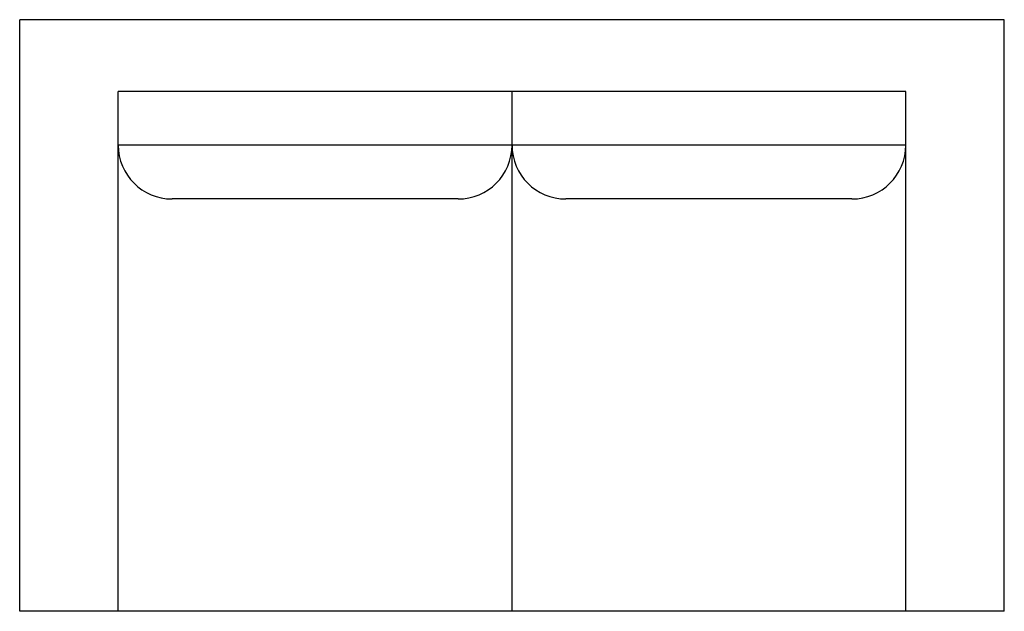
# Model space of a CAD drawing. Extents: x -0.59 to 0.59, y -0.71 to 0.
import ezdxf

# ---------------------------------------------------------------- set-up
doc = ezdxf.new("R2010")
doc.units = 0
doc.header["$MEASUREMENT"] = 0
doc.layers.add('LMES', color=251, linetype='CONTINUOUS')

msp = doc.modelspace()

# ---------------------------------------------------------------- linework, layer by layer
at = {"layer": 'LMES'}
for p, q in [((0.5938, 0), (-0.5938, 0)), ((-0.5938, -0.7134), (-0.5938, 0)), ((0.5938, -0.7134), (0.5938, 0)), ((0.475, -0.0864), (-0.475, -0.0864)), ((-0.475, -0.7134), (-0.475, -0.0864)), ((0, -0.7134), (0, -0.0864)), ((0.475, -0.7134), (0.475, -0.0864)), ((0.475, -0.1512), (-0.475, -0.1512)), ((-0.065, -0.2162), (-0.41, -0.2162)), ((0.41, -0.2162), (0.065, -0.2162)), ((0.5938, -0.7134), (-0.5938, -0.7134))]:
    msp.add_line(p, q, dxfattribs=at)
for centre, start, end in [((-0.41, -0.1512), 180, 270), ((-0.065, -0.1512), 270, 0), ((0.065, -0.1512), 180, 270), ((0.41, -0.1512), 270, 0)]:
    msp.add_arc(centre, 0.065, start, end, dxfattribs=at)

doc.saveas('drawing.dxf')
